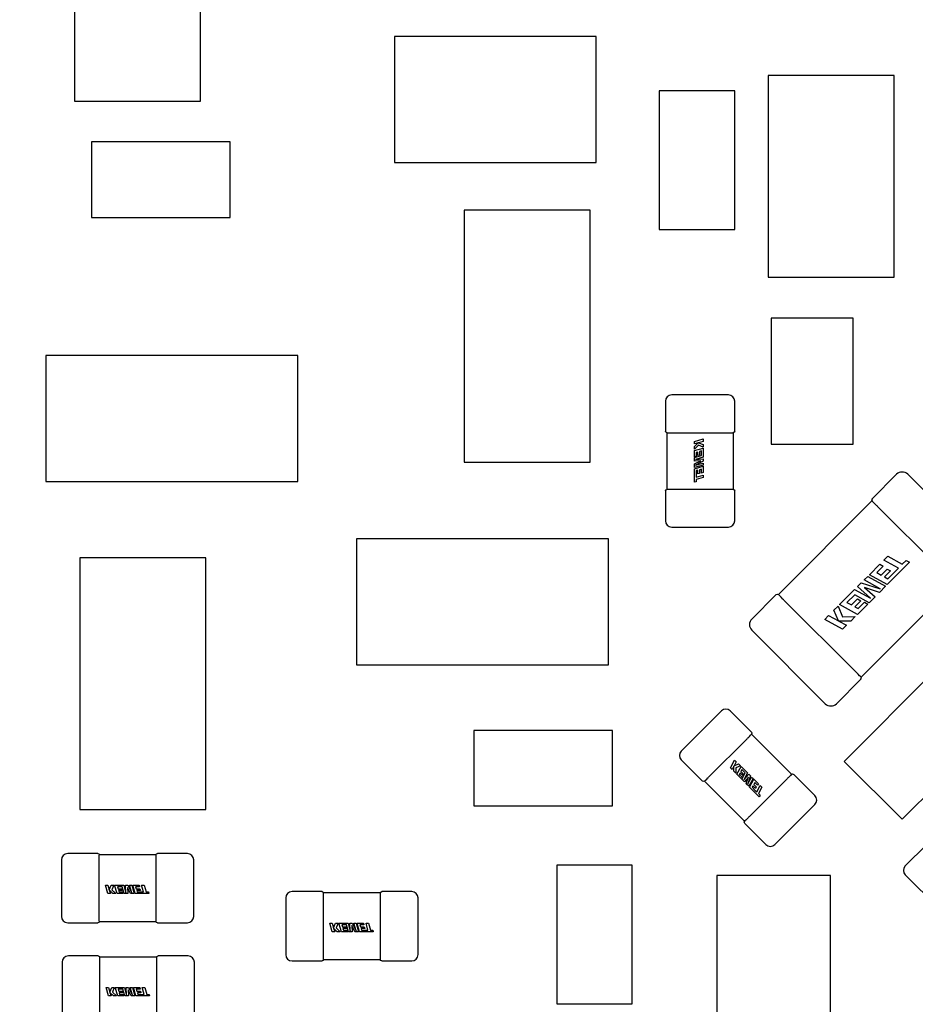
# Model space of a CAD drawing. Header units: millimetres. Extents: x 4 to 585, y 130 to 416.
# Tile 30 of 100: x 336.15 to 343.26, y 157.58 to 165.4. Entities that reach past the tile are written whole.
import ezdxf

# ---------------------------------------------------------------- set-up
doc = ezdxf.new("R2010")
doc.units = ezdxf.units.MM
doc.header["$LTSCALE"] = 0.75
doc.layers.add('Dimensions', color=7, linetype='Continuous', lineweight=13)
doc.layers.add('Visible', color=7, linetype='Continuous', lineweight=25)
doc.styles.get("Standard").update_dxf_attribs({"font": 'cour.ttf'})
doc.dimstyles.new('ISO-25', dxfattribs={"dimtxt": 2.5, "dimasz": 2.5, "dimexe": 1.5, "dimexo": 1.5, "dimgap": 1, "dimtad": 1, "dimdec": 1, "dimdsep": 46, "dimtxsty": 'Standard', "dimcen": 0, "dimclrd": 256, "dimclre": 256, "dimclrt": 256, "dimazin": 2, "dimtp": 0.1, "dimtm": 0.1, "dimtfac": 0.72, "dimtdec": 1, "dimtmove": 0, "dimatfit": 3, "dimfxl": 1, "dimarcsym": 0})

# ---------------------------------------------------------------- blocks, each defined once
blk = doc.blocks.new('*D66')
at = {"layer": 'Defpoints', "color": 0, "transparency": 16777216}
for p in [(365.906998, 168.828999), (374.653969, 168.828999)]:
    blk.add_point(p, dxfattribs=at)
at = {"layer": 'Dimensions', "lineweight": -2, "transparency": 16777216}
blk.add_line((367.406998, 168.828999), (385.303542, 168.828999), dxfattribs=at)
at = {"layer": 'Dimensions', "transparency": 16777216, "insert": (380.478756, 171.233913), "char_height": 2.5, "attachment_point": 5}
blk.add_mtext('20.1', dxfattribs=at)
blk = doc.blocks.new('*D67')
at = {"layer": 'Defpoints', "color": 0, "transparency": 16777216}
for p in [(365.906998, 184.577273), (365.906998, 168.828999)]:
    blk.add_point(p, dxfattribs=at)
at = {"layer": 'Dimensions', "lineweight": -2, "transparency": 16777216}
blk.add_line((365.906998, 170.328999), (365.906998, 195.096504), dxfattribs=at)
at = {"layer": 'Dimensions', "transparency": 16777216, "insert": (363.502084, 190.336888), "char_height": 2.5, "attachment_point": 5, "rotation": 90}
blk.add_mtext('46.7', dxfattribs=at)
blk = doc.blocks.new('*D68')
at = {"layer": 'Defpoints', "color": 0, "transparency": 16777216}
for p in [(352.154398, 184.577273), (352.154398, 178.958599)]:
    blk.add_point(p, dxfattribs=at)
at = {"layer": 'Dimensions', "lineweight": -2, "transparency": 16777216}
blk.add_line((352.154398, 180.458599), (352.154398, 189.976846), dxfattribs=at)
at = {"layer": 'Dimensions', "transparency": 16777216, "insert": (349.749484, 187.777059), "char_height": 2.5, "attachment_point": 5, "rotation": 90}
blk.add_mtext('33', dxfattribs=at)
blk = doc.blocks.new('*D69')
at = {"layer": 'Defpoints', "color": 0, "transparency": 16777216}
for p in [(352.154398, 178.958599), (374.653969, 178.958599)]:
    blk.add_point(p, dxfattribs=at)
at = {"layer": 'Dimensions', "lineweight": -2, "transparency": 16777216}
blk.add_line((353.654398, 178.958599), (385.305679, 178.958599), dxfattribs=at)
at = {"layer": 'Dimensions', "transparency": 16777216, "insert": (380.479824, 181.363513), "char_height": 2.5, "attachment_point": 5}
blk.add_mtext('30.3', dxfattribs=at)

msp = doc.modelspace()

# ---------------------------------------------------------------- linework, layer by layer
at = {"layer": 'Visible'}
for p, q in [((336.5831, 166.7503, 2.1055), (336.5831, 164.7503, 2.1055)), ((337.5831, 164.7503, 2.1055), (337.5831, 166.7503, 2.1055)), ((340.7228, 165.2648, 1.9555), (339.1228, 165.2648, 1.9555)), ((339.1228, 165.2648, 1.9555), (339.1228, 164.2648, 1.9555)), ((340.7228, 164.2648, 1.9555), (340.7228, 165.2648, 1.9555)), ((343.0898, 164.9552, 1.9555), (342.0898, 164.9552, 1.9555)), ((342.0898, 164.9552, 1.9555), (342.0898, 163.3552, 1.9555)), ((343.0898, 163.3552, 1.9555), (343.0898, 164.9552, 1.9555)), ((341.823, 164.8322, 2.1055), (341.223, 164.8322, 2.1055)), ((341.223, 164.8322, 2.1055), (341.223, 163.7322, 2.1055)), ((341.823, 163.7322, 2.1055), (341.823, 164.8322, 2.1055)), ((336.5831, 164.7503, 2.1055), (337.5831, 164.7503, 2.1055)), ((337.8185, 164.4273, 2.1055), (336.7185, 164.4273, 2.1055)), ((336.7185, 164.4273, 2.1055), (336.7185, 163.8273, 2.1055)), ((337.8185, 163.8273, 2.1055), (337.8185, 164.4273, 2.1055)), ((339.1228, 164.2648, 1.9555), (340.7228, 164.2648, 1.9555)), ((340.6768, 163.8852, 2.1055), (339.6768, 163.8852, 2.1055)), ((339.6768, 163.8852, 2.1055), (339.6768, 161.8852, 2.1055)), ((340.6768, 161.8852, 2.1055), (340.6768, 163.8852, 2.1055)), ((336.7185, 163.8273, 2.1055), (337.8185, 163.8273, 2.1055)), ((341.223, 163.7322, 2.1055), (341.823, 163.7322, 2.1055)), ((342.0898, 163.3552, 1.9555), (343.0898, 163.3552, 1.9555)), ((342.7624, 163.0296, 2.0555), (342.1124, 163.0296, 2.0555)), ((342.1124, 163.0296, 2.0555), (342.1124, 162.0296, 2.0555)), ((342.7624, 162.0296, 2.0555), (342.7624, 163.0296, 2.0555)), ((338.3549, 162.7324, 2.1055), (336.3549, 162.7324, 2.1055)), ((336.3549, 162.7324, 2.1055), (336.3549, 161.7324, 2.1055)), ((338.3549, 161.7324, 2.1055), (338.3549, 162.7324, 2.1055)), ((341.2734, 162.3696, 2.0555), (341.2734, 162.1316, 2.0555)), ((341.7734, 162.4196, 2.0555), (341.3234, 162.4196, 2.0555)), ((341.8234, 162.1316, 2.0555), (341.8234, 162.3696, 2.0555)), ((341.2844, 162.1196, 2.0435), (341.2844, 161.6696, 2.0435)), ((341.3234, 162.1196, 2.0935), (341.3244, 162.1196, 2.0935)), ((341.3344, 162.1196, 2.0945), (341.7624, 162.1196, 2.0945)), ((341.7723, 162.1196, 2.0935), (341.7734, 162.1196, 2.0935)), ((341.8124, 161.6696, 2.0435), (341.8124, 162.1196, 2.0435)), ((341.505, 162.0502, 2.0958), (341.5724, 162.0696, 2.0958)), ((341.505, 162.0311, 2.0958), (341.505, 162.0502, 2.0958)), ((341.5724, 162.0504, 2.0958), (341.5358, 162.0399, 2.0958)), ((341.5358, 162.0399, 2.0958), (341.5724, 162.0253, 2.0958)), ((341.5724, 162.0696, 2.0958), (341.5724, 162.0504, 2.0958)), ((341.5338, 162.0393, 2.0958), (341.505, 162.0311, 2.0958)), ((341.505, 162.0107, 2.0958), (341.5338, 162.0393, 2.0958)), ((341.5358, 162.0199, 2.0958), (341.505, 161.9885, 2.0958)), ((341.505, 161.9885, 2.0958), (341.505, 162.0107, 2.0958)), ((341.505, 161.9779, 2.0958), (341.5724, 161.9973, 2.0958)), ((341.505, 161.9281, 2.0958), (341.505, 161.9779, 2.0958)), ((341.5304, 161.9661, 2.0958), (341.5179, 161.9625, 2.0958)), ((341.5179, 161.9625, 2.0958), (341.5179, 161.9318, 2.0958)), ((341.5304, 161.9372, 2.0958), (341.5304, 161.9661, 2.0958)), ((341.5724, 162.0048, 2.0958), (341.5358, 162.0199, 2.0958)), ((341.5596, 161.9744, 2.0958), (341.5428, 161.9697, 2.0958)), ((341.5428, 161.9697, 2.0958), (341.5428, 161.9407, 2.0958)), ((341.5596, 161.9371, 2.0958), (341.5596, 161.9744, 2.0958)), ((341.5724, 162.0253, 2.0958), (341.5724, 162.0048, 2.0958)), ((341.5724, 161.9973, 2.0958), (341.5724, 161.9247, 2.0958)), ((342.1124, 162.0296, 2.0555), (342.7624, 162.0296, 2.0555)), ((339.6768, 161.8852, 2.1055), (340.6768, 161.8852, 2.1055)), ((341.505, 161.9214, 2.0958), (341.5596, 161.9371, 2.0958)), ((341.5179, 161.9318, 2.0958), (341.505, 161.9281, 2.0958)), ((341.505, 161.8927, 2.0958), (341.505, 161.9214, 2.0958)), ((341.5532, 161.8959, 2.0958), (341.505, 161.8927, 2.0958)), ((341.505, 161.8714, 2.0958), (341.5532, 161.8959, 2.0958)), ((341.5724, 161.8929, 2.0958), (341.5121, 161.8611, 2.0958)), ((341.5724, 161.9247, 2.0958), (341.5124, 161.9075, 2.0958)), ((341.5124, 161.9075, 2.0958), (341.5724, 161.9108, 2.0958)), ((341.5428, 161.9407, 2.0958), (341.5304, 161.9372, 2.0958)), ((341.5724, 161.9108, 2.0958), (341.5724, 161.8929, 2.0958)), ((341.505, 161.8419, 2.0958), (341.505, 161.8714, 2.0958)), ((341.5724, 161.8612, 2.0958), (341.505, 161.8419, 2.0958)), ((341.505, 161.8338, 2.0958), (341.5724, 161.8531, 2.0958)), ((341.505, 161.7256, 2.0958), (341.505, 161.8338, 2.0958)), ((341.5121, 161.8611, 2.0958), (341.5724, 161.8784, 2.0958)), ((341.5304, 161.822, 2.0958), (341.5179, 161.8183, 2.0958)), ((341.5179, 161.8183, 2.0958), (341.5179, 161.7875, 2.0958)), ((341.5304, 161.7931, 2.0958), (341.5304, 161.822, 2.0958)), ((341.5596, 161.8303, 2.0958), (341.5428, 161.8255, 2.0958)), ((341.5428, 161.8255, 2.0958), (341.5428, 161.7966, 2.0958)), ((341.5596, 161.7986, 2.0958), (341.5596, 161.8303, 2.0958)), ((341.5724, 161.8784, 2.0958), (341.5724, 161.8612, 2.0958)), ((341.5724, 161.8531, 2.0958), (341.5724, 161.8022, 2.0958)), ((336.3549, 161.7324, 2.1055), (338.3549, 161.7324, 2.1055)), ((341.518, 161.7294, 2.0958), (341.505, 161.7256, 2.0958)), ((341.5179, 161.7875, 2.0958), (341.518, 161.767, 2.0958)), ((341.518, 161.767, 2.0958), (341.5724, 161.7826, 2.0958)), ((341.5724, 161.7634, 2.0958), (341.518, 161.7478, 2.0958)), ((341.518, 161.7478, 2.0958), (341.518, 161.7294, 2.0958)), ((341.5428, 161.7966, 2.0958), (341.5304, 161.7931, 2.0958)), ((341.5724, 161.8022, 2.0958), (341.5596, 161.7986, 2.0958)), ((341.5724, 161.7826, 2.0958), (341.5724, 161.7634, 2.0958)), ((343.1078, 161.789, 2.363), (342.913, 161.5942, 2.363)), ((343.7796, 161.2056, 2.363), (343.1962, 161.789, 2.363)), ((341.2734, 161.6576, 2.0555), (341.2734, 161.4196, 2.0555)), ((341.3244, 161.6696, 2.0935), (341.3234, 161.6696, 2.0935)), ((341.7624, 161.6696, 2.0945), (341.3344, 161.6696, 2.0945)), ((341.7734, 161.6696, 2.0935), (341.7723, 161.6696, 2.0935)), ((341.8234, 161.4196, 2.0555), (341.8234, 161.6576, 2.0555)), ((342.9124, 161.578, 2.351), (342.1698, 160.8354, 2.351)), ((342.9566, 161.5338, 2.4145), (343.5244, 160.966, 2.4145)), ((341.3234, 161.3696, 2.0555), (341.7734, 161.3696, 2.0555)), ((340.8212, 161.277, 2.1055), (338.8212, 161.277, 2.1055)), ((338.8212, 161.277, 2.1055), (338.8212, 160.277, 2.1055)), ((340.8212, 160.277, 2.1055), (340.8212, 161.277, 2.1055)), ((337.6263, 161.1268, 2.1055), (336.6263, 161.1268, 2.1055)), ((336.6263, 161.1268, 2.1055), (336.6263, 159.1268, 2.1055)), ((337.6263, 159.1268, 2.1055), (337.6263, 161.1268, 2.1055)), ((343.0075, 161.1074, 2.4155), (343.0389, 161.1388, 2.4155)), ((343.1221, 161.044, 2.4155), (343.0075, 161.1074, 2.4155)), ((343.0389, 161.1388, 2.4155), (343.1535, 161.0754, 2.4155)), ((343.1535, 161.0754, 2.4155), (343.1837, 161.1056, 2.4155)), ((343.1837, 161.1056, 2.4155), (343.2111, 161.0904, 2.4155)), ((342.892, 160.9919, 2.4155), (342.9754, 161.0753, 2.4155)), ((343.0023, 161.0602, 2.4155), (342.9504, 161.0083, 2.4155)), ((342.9754, 161.0753, 2.4155), (343.0023, 161.0602, 2.4155)), ((342.9856, 160.9887, 2.4155), (343.033, 161.0361, 2.4155)), ((343.033, 161.0361, 2.4155), (343.0592, 161.0215, 2.4155)), ((343.2111, 161.0904, 2.4155), (343.034, 160.9133, 2.4155)), ((343.0887, 161.0103, 2.4155), (343.1221, 161.044, 2.4155)), ((342.8507, 160.9506, 2.4155), (342.8788, 160.9787, 2.4155)), ((342.9777, 160.8803, 2.4155), (342.8507, 160.9506, 2.4155)), ((342.8788, 160.9787, 2.4155), (343.0208, 160.9001, 2.4155)), ((343.034, 160.9133, 2.4155), (342.892, 160.9919, 2.4155)), ((342.9504, 161.0083, 2.4155), (342.9856, 160.9887, 2.4155)), ((343.0592, 161.0215, 2.4155), (343.0118, 160.9742, 2.4155)), ((343.0118, 160.9742, 2.4155), (343.0383, 160.9596, 2.4155)), ((343.0383, 160.9596, 2.4155), (343.0887, 161.0103, 2.4155)), ((342.656, 160.7559, 2.4155), (342.7749, 160.8748, 2.4155)), ((342.7749, 160.8748, 2.4155), (342.9013, 160.8048, 2.4155)), ((342.7976, 160.8975, 2.4155), (342.827, 160.9269, 2.4155)), ((342.9013, 160.8048, 2.4155), (342.7976, 160.8975, 2.4155)), ((342.826, 160.1792, 2.351), (343.5686, 160.9218, 2.351)), ((342.827, 160.9269, 2.4155), (342.9777, 160.8803, 2.4155)), ((342.8535, 160.8904, 2.4155), (342.9375, 160.8168, 2.4155)), ((342.9724, 160.8517, 2.4155), (342.8535, 160.8904, 2.4155)), ((343.0208, 160.9001, 2.4155), (342.9724, 160.8517, 2.4155)), ((342.1536, 160.8348, 2.363), (341.9588, 160.6399, 2.363)), ((342.7818, 160.2234, 2.4145), (342.214, 160.7912, 2.4145)), ((342.7756, 160.8335, 2.4155), (342.7144, 160.7723, 2.4155)), ((342.7496, 160.7527, 2.4155), (342.797, 160.8001, 2.4155)), ((342.8905, 160.7698, 2.4155), (342.7756, 160.8335, 2.4155)), ((342.797, 160.8001, 2.4155), (342.8232, 160.7855, 2.4155)), ((342.9375, 160.8168, 2.4155), (342.8905, 160.7698, 2.4155)), ((342.6102, 160.7101, 2.4155), (342.6437, 160.7436, 2.4155)), ((342.6437, 160.7436, 2.4155), (342.6788, 160.6589, 2.4155)), ((342.7981, 160.6774, 2.4155), (342.656, 160.7559, 2.4155)), ((342.7144, 160.7723, 2.4155), (342.7496, 160.7527, 2.4155)), ((342.8232, 160.7855, 2.4155), (342.7758, 160.7382, 2.4155)), ((342.7758, 160.7382, 2.4155), (342.8023, 160.7236, 2.4155)), ((342.8795, 160.7588, 2.4155), (342.7981, 160.6774, 2.4155)), ((342.8023, 160.7236, 2.4155), (342.8526, 160.7739, 2.4155)), ((342.8526, 160.7739, 2.4155), (342.8795, 160.7588, 2.4155)), ((342.5376, 160.6375, 2.4155), (342.569, 160.6689, 2.4155)), ((342.6796, 160.5589, 2.4155), (342.5376, 160.6375, 2.4155)), ((342.569, 160.6689, 2.4155), (342.646, 160.6261, 2.4155)), ((342.646, 160.6261, 2.4155), (342.6102, 160.7101, 2.4155)), ((342.6788, 160.6589, 2.4155), (342.7807, 160.66, 2.4155)), ((342.7807, 160.66, 2.4155), (342.7444, 160.6237, 2.4155)), ((342.6505, 160.6238, 2.4155), (342.711, 160.5903, 2.4155)), ((342.7444, 160.6237, 2.4155), (342.6505, 160.6238, 2.4155)), ((342.711, 160.5903, 2.4155), (342.6796, 160.5589, 2.4155)), ((341.9588, 160.5516, 2.363), (342.5422, 159.9682, 2.363)), ((338.8212, 160.277, 2.1055), (340.8212, 160.277, 2.1055)), ((342.6922, 159.5103, 2.0555), (343.3993, 160.2174, 2.0555)), ((342.6306, 159.9682, 2.363), (342.8254, 160.163, 2.363)), ((341.7173, 159.9103, 2.0555), (341.3991, 159.5921, 2.0555)), ((341.9563, 159.742, 2.0555), (341.788, 159.9103, 2.0555)), ((340.8538, 159.7562, 2.1055), (339.7538, 159.7562, 2.1055)), ((339.7538, 159.7562, 2.1055), (339.7538, 159.1562, 2.1055)), ((340.8538, 159.1562, 2.1055), (340.8538, 159.7562, 2.1055)), ((341.9287, 159.6975, 2.0935), (341.9294, 159.6982, 2.0935)), ((342.2752, 159.4075, 2.0435), (341.9569, 159.7258, 2.0435)), ((343.859, 159.7577, 2.0555), (343.1519, 159.0506, 2.0555)), ((341.6189, 159.3878, 2.0945), (341.9216, 159.6904, 2.0945)), ((341.3991, 159.5214, 2.0555), (341.5674, 159.3531, 2.0555)), ((341.7887, 159.4594, 2.0958), (341.8226, 159.5207, 2.0958)), ((341.8167, 159.472, 2.0958), (341.8022, 159.4458, 2.0958)), ((341.8167, 159.4314, 2.0958), (341.8167, 159.472, 2.0958)), ((341.8362, 159.5072, 2.0958), (341.8177, 159.4739, 2.0958)), ((341.8177, 159.4739, 2.0958), (341.854, 159.4894, 2.0958)), ((341.8226, 159.5207, 2.0958), (341.8362, 159.5072, 2.0958)), ((341.8685, 159.4749, 2.0958), (341.8319, 159.4597, 2.0958)), ((341.8398, 159.4082, 2.0958), (341.8738, 159.4696, 2.0958)), ((341.854, 159.4894, 2.0958), (341.8685, 159.4749, 2.0958)), ((341.8738, 159.4696, 2.0958), (341.9251, 159.4182, 2.0958)), ((343.1519, 159.0506, 2.0555), (342.6922, 159.5103, 2.0555)), ((341.8022, 159.4458, 2.0958), (341.7887, 159.4594, 2.0958)), ((341.8323, 159.4157, 2.0958), (341.8167, 159.4314, 2.0958)), ((341.8319, 159.4597, 2.0958), (341.8323, 159.4157, 2.0958)), ((341.875, 159.373, 2.0958), (341.8398, 159.4082, 2.0958)), ((341.8661, 159.4178, 2.0958), (341.8598, 159.4064, 2.0958)), ((341.8598, 159.4064, 2.0958), (341.8815, 159.3847, 2.0958)), ((341.8865, 159.3974, 2.0958), (341.8661, 159.4178, 2.0958)), ((341.8809, 159.4444, 2.0958), (341.8724, 159.4291, 2.0958)), ((341.8724, 159.4291, 2.0958), (341.8928, 159.4087, 2.0958)), ((341.8815, 159.3847, 2.0958), (341.875, 159.373, 2.0958)), ((341.8798, 159.3683, 2.0958), (341.9073, 159.4179, 2.0958)), ((341.9073, 159.4179, 2.0958), (341.8809, 159.4444, 2.0958)), ((341.8928, 159.4087, 2.0958), (341.8865, 159.3974, 2.0958)), ((341.9251, 159.4182, 2.0958), (341.8949, 159.3637, 2.0958)), ((341.8949, 159.3637, 2.0958), (341.9349, 159.4084, 2.0958)), ((341.9318, 159.3843, 2.0958), (341.9001, 159.348, 2.0958)), ((341.9151, 159.333, 2.0958), (341.9318, 159.3843, 2.0958)), ((341.9476, 159.3957, 2.0958), (341.9275, 159.3306, 2.0958)), ((341.9275, 159.3306, 2.0958), (341.9579, 159.3855, 2.0958)), ((341.9349, 159.4084, 2.0958), (341.9476, 159.3957, 2.0958)), ((341.9579, 159.3855, 2.0958), (341.97, 159.3734, 2.0958)), ((342.4597, 159.2386, 2.0555), (342.2914, 159.4069, 2.0555)), ((341.5836, 159.3525, 2.0435), (341.9019, 159.0342, 2.0435)), ((341.6112, 159.38, 2.0935), (341.6119, 159.3807, 2.0935)), ((341.9001, 159.348, 2.0958), (341.8798, 159.3683, 2.0958)), ((341.936, 159.3121, 2.0958), (341.9151, 159.333, 2.0958)), ((341.97, 159.3734, 2.0958), (341.936, 159.3121, 2.0958)), ((342.2398, 159.3722, 2.0945), (341.9372, 159.0695, 2.0945)), ((341.9417, 159.3063, 2.0958), (341.9757, 159.3677, 2.0958)), ((342.0182, 159.2299, 2.0958), (341.9417, 159.3063, 2.0958)), ((341.968, 159.3159, 2.0958), (341.9617, 159.3045, 2.0958)), ((341.9617, 159.3045, 2.0958), (341.9836, 159.2827, 2.0958)), ((341.9885, 159.2955, 2.0958), (341.968, 159.3159, 2.0958)), ((341.9828, 159.3424, 2.0958), (341.9743, 159.3272, 2.0958)), ((341.9743, 159.3272, 2.0958), (341.9947, 159.3068, 2.0958)), ((341.9757, 159.3677, 2.0958), (342.0117, 159.3317, 2.0958)), ((342.0052, 159.32, 2.0958), (341.9828, 159.3424, 2.0958)), ((341.9947, 159.3068, 2.0958), (341.9885, 159.2955, 2.0958)), ((341.9982, 159.2683, 2.0958), (342.0256, 159.3178, 2.0958)), ((342.0117, 159.3317, 2.0958), (342.0052, 159.32, 2.0958)), ((342.0391, 159.3042, 2.0958), (342.0117, 159.2547, 2.0958)), ((342.0256, 159.3178, 2.0958), (342.0391, 159.3042, 2.0958)), ((342.2476, 159.38, 2.0935), (342.2469, 159.3793, 2.0935)), ((341.9836, 159.2827, 2.0958), (341.9982, 159.2683, 2.0958)), ((342.0117, 159.2547, 2.0958), (342.0248, 159.2417, 2.0958)), ((342.0248, 159.2417, 2.0958), (342.0182, 159.2299, 2.0958)), ((339.7538, 159.1562, 2.1055), (340.8538, 159.1562, 2.1055)), ((342.1415, 158.8497, 2.0555), (342.4597, 159.1679, 2.0555)), ((336.6263, 159.1268, 2.1055), (337.6263, 159.1268, 2.1055)), ((341.9025, 159.018, 2.0555), (342.0708, 158.8497, 2.0555)), ((341.9301, 159.0625, 2.0935), (341.9294, 159.0618, 2.0935)), ((343.3454, 158.8481, 2.0555), (343.1771, 158.6798, 2.0555)), ((336.7673, 158.7787, 2.0555), (336.5293, 158.7787, 2.0555)), ((337.2294, 158.7677, 2.0435), (336.7793, 158.7677, 2.0435)), ((337.4793, 158.7787, 2.0555), (337.2413, 158.7787, 2.0555)), ((336.4793, 158.7287, 2.0555), (336.4793, 158.2787, 2.0555)), ((336.7793, 158.7276, 2.0935), (336.7793, 158.7287, 2.0935)), ((336.7793, 158.2897, 2.0945), (336.7793, 158.7177, 2.0945)), ((337.2293, 158.7287, 2.0935), (337.2293, 158.7276, 2.0935)), ((337.2294, 158.7177, 2.0945), (337.2294, 158.2897, 2.0945)), ((337.5293, 158.2787, 2.0555), (337.5293, 158.7287, 2.0555)), ((341.0102, 158.6854, 2.1055), (340.4102, 158.6854, 2.1055)), ((340.4102, 158.6854, 2.1055), (340.4102, 157.5854, 2.1055)), ((341.0102, 157.5854, 2.1055), (341.0102, 158.6854, 2.1055)), ((342.5826, 158.6044, 2.3555), (341.6826, 158.6044, 2.3555)), ((341.6826, 158.6044, 2.3555), (341.6826, 156.9044, 2.3555)), ((342.5826, 156.9044, 2.3555), (342.5826, 158.6044, 2.3555)), ((343.1771, 158.6091, 2.0555), (343.4953, 158.2909, 2.0555)), ((336.8487, 158.4603, 2.0958), (336.8293, 158.5277, 2.0958)), ((336.8293, 158.5277, 2.0958), (336.8485, 158.5277, 2.0958)), ((336.8485, 158.5277, 2.0958), (336.859, 158.4911, 2.0958)), ((336.859, 158.4911, 2.0958), (336.8737, 158.5277, 2.0958)), ((336.8737, 158.5277, 2.0958), (336.8942, 158.5277, 2.0958)), ((336.8942, 158.5277, 2.0958), (336.879, 158.4911, 2.0958)), ((336.9017, 158.5277, 2.0958), (336.9743, 158.5277, 2.0958)), ((336.9211, 158.4603, 2.0958), (336.9017, 158.5277, 2.0958)), ((336.9743, 158.5277, 2.0958), (336.9915, 158.4677, 2.0958)), ((336.9881, 158.5277, 2.0958), (337.0061, 158.5277, 2.0958)), ((336.9915, 158.4677, 2.0958), (336.9881, 158.5277, 2.0958)), ((337.0061, 158.5277, 2.0958), (337.0379, 158.4674, 2.0958)), ((337.0206, 158.5277, 2.0958), (337.0377, 158.5277, 2.0958)), ((337.0379, 158.4674, 2.0958), (337.0206, 158.5277, 2.0958)), ((337.0377, 158.5277, 2.0958), (337.0571, 158.4603, 2.0958)), ((337.0458, 158.5277, 2.0958), (337.0967, 158.5277, 2.0958)), ((337.0652, 158.4603, 2.0958), (337.0458, 158.5277, 2.0958)), ((337.0967, 158.5277, 2.0958), (337.1003, 158.5149, 2.0958)), ((337.1163, 158.5277, 2.0958), (337.1355, 158.5277, 2.0958)), ((337.1319, 158.4733, 2.0958), (337.1163, 158.5277, 2.0958)), ((337.1355, 158.5277, 2.0958), (337.1511, 158.4733, 2.0958)), ((336.8679, 158.4603, 2.0958), (336.8487, 158.4603, 2.0958)), ((336.8596, 158.4891, 2.0958), (336.8679, 158.4603, 2.0958)), ((336.8883, 158.4603, 2.0958), (336.8596, 158.4891, 2.0958)), ((336.879, 158.4911, 2.0958), (336.9104, 158.4603, 2.0958)), ((336.9104, 158.4603, 2.0958), (336.8883, 158.4603, 2.0958)), ((336.9708, 158.4603, 2.0958), (336.9211, 158.4603, 2.0958)), ((336.9245, 158.5149, 2.0958), (336.9293, 158.4981, 2.0958)), ((336.9619, 158.5149, 2.0958), (336.9245, 158.5149, 2.0958)), ((336.9293, 158.4981, 2.0958), (336.9582, 158.4981, 2.0958)), ((336.9328, 158.4857, 2.0958), (336.9365, 158.4732, 2.0958)), ((336.9618, 158.4857, 2.0958), (336.9328, 158.4857, 2.0958)), ((336.9365, 158.4732, 2.0958), (336.9672, 158.4732, 2.0958)), ((336.9582, 158.4981, 2.0958), (336.9618, 158.4857, 2.0958)), ((336.9775, 158.4603, 2.0958), (336.9619, 158.5149, 2.0958)), ((336.9672, 158.4732, 2.0958), (336.9708, 158.4603, 2.0958)), ((337.0062, 158.4603, 2.0958), (336.9775, 158.4603, 2.0958)), ((337.003, 158.5085, 2.0958), (337.0062, 158.4603, 2.0958)), ((337.0275, 158.4603, 2.0958), (337.003, 158.5085, 2.0958)), ((337.0571, 158.4603, 2.0958), (337.0275, 158.4603, 2.0958)), ((337.1733, 158.4603, 2.0958), (337.0652, 158.4603, 2.0958)), ((337.0686, 158.5149, 2.0958), (337.0734, 158.4981, 2.0958)), ((337.1003, 158.5149, 2.0958), (337.0686, 158.5149, 2.0958)), ((337.0734, 158.4981, 2.0958), (337.1023, 158.4981, 2.0958)), ((337.077, 158.4857, 2.0958), (337.0806, 158.4732, 2.0958)), ((337.1059, 158.4857, 2.0958), (337.077, 158.4857, 2.0958)), ((337.0806, 158.4732, 2.0958), (337.1115, 158.4732, 2.0958)), ((337.1023, 158.4981, 2.0958), (337.1059, 158.4857, 2.0958)), ((337.1115, 158.4732, 2.0958), (337.1319, 158.4733, 2.0958)), ((337.1511, 158.4733, 2.0958), (337.1696, 158.4733, 2.0958)), ((337.1696, 158.4733, 2.0958), (337.1733, 158.4603, 2.0958)), ((338.5479, 158.4764, 2.0555), (338.3099, 158.4764, 2.0555)), ((339.0099, 158.4654, 2.0435), (338.5598, 158.4654, 2.0435)), ((339.2599, 158.4764, 2.0555), (339.0219, 158.4764, 2.0555)), ((338.2599, 158.4264, 2.0555), (338.2599, 157.9764, 2.0555)), ((338.5598, 157.9874, 2.0945), (338.5598, 158.4154, 2.0945)), ((338.5599, 158.4254, 2.0935), (338.5599, 158.4264, 2.0935)), ((339.0099, 158.4264, 2.0935), (339.0099, 158.4254, 2.0935)), ((339.0099, 158.4154, 2.0945), (339.0099, 157.9874, 2.0945)), ((339.3099, 157.9764, 2.0555), (339.3099, 158.4264, 2.0555)), ((336.5293, 158.2287, 2.0555), (336.7673, 158.2287, 2.0555)), ((336.7793, 158.2787, 2.0935), (336.7793, 158.2797, 2.0935)), ((336.7793, 158.2397, 2.0435), (337.2294, 158.2397, 2.0435)), ((337.2293, 158.2797, 2.0935), (337.2293, 158.2787, 2.0935)), ((337.2413, 158.2287, 2.0555), (337.4793, 158.2287, 2.0555)), ((338.6292, 158.1581, 2.0958), (338.6099, 158.2254, 2.0958)), ((338.6099, 158.2254, 2.0958), (338.6291, 158.2254, 2.0958)), ((338.6291, 158.2254, 2.0958), (338.6395, 158.1889, 2.0958)), ((338.6395, 158.1889, 2.0958), (338.6542, 158.2254, 2.0958)), ((338.6542, 158.2254, 2.0958), (338.6747, 158.2254, 2.0958)), ((338.6747, 158.2254, 2.0958), (338.6595, 158.1889, 2.0958)), ((338.6822, 158.2254, 2.0958), (338.7548, 158.2254, 2.0958)), ((338.7016, 158.1581, 2.0958), (338.6822, 158.2254, 2.0958)), ((338.7051, 158.2126, 2.0958), (338.7098, 158.1959, 2.0958)), ((338.7424, 158.2126, 2.0958), (338.7051, 158.2126, 2.0958)), ((338.7581, 158.1581, 2.0958), (338.7424, 158.2126, 2.0958)), ((338.7548, 158.2254, 2.0958), (338.772, 158.1655, 2.0958)), ((338.7687, 158.2254, 2.0958), (338.7866, 158.2254, 2.0958)), ((338.772, 158.1655, 2.0958), (338.7687, 158.2254, 2.0958)), ((338.7866, 158.2254, 2.0958), (338.8184, 158.1652, 2.0958)), ((338.8011, 158.2254, 2.0958), (338.8182, 158.2254, 2.0958)), ((338.8184, 158.1652, 2.0958), (338.8011, 158.2254, 2.0958)), ((338.8182, 158.2254, 2.0958), (338.8376, 158.1581, 2.0958)), ((338.8263, 158.2254, 2.0958), (338.8772, 158.2254, 2.0958)), ((338.8457, 158.1581, 2.0958), (338.8263, 158.2254, 2.0958)), ((338.8492, 158.2126, 2.0958), (338.8539, 158.1959, 2.0958)), ((338.8809, 158.2126, 2.0958), (338.8492, 158.2126, 2.0958)), ((338.8772, 158.2254, 2.0958), (338.8809, 158.2126, 2.0958)), ((338.8969, 158.2254, 2.0958), (338.916, 158.2254, 2.0958)), ((338.9125, 158.1711, 2.0958), (338.8969, 158.2254, 2.0958)), ((338.916, 158.2254, 2.0958), (338.9317, 158.1711, 2.0958)), ((338.6484, 158.1581, 2.0958), (338.6292, 158.1581, 2.0958)), ((338.6402, 158.1868, 2.0958), (338.6484, 158.1581, 2.0958)), ((338.6688, 158.1581, 2.0958), (338.6402, 158.1868, 2.0958)), ((338.6595, 158.1889, 2.0958), (338.691, 158.1581, 2.0958)), ((338.691, 158.1581, 2.0958), (338.6688, 158.1581, 2.0958)), ((338.7514, 158.1581, 2.0958), (338.7016, 158.1581, 2.0958)), ((338.7098, 158.1959, 2.0958), (338.7387, 158.1959, 2.0958)), ((338.7134, 158.1834, 2.0958), (338.717, 158.1709, 2.0958)), ((338.7423, 158.1834, 2.0958), (338.7134, 158.1834, 2.0958)), ((338.717, 158.1709, 2.0958), (338.7477, 158.1709, 2.0958)), ((338.7387, 158.1959, 2.0958), (338.7423, 158.1834, 2.0958)), ((338.7477, 158.1709, 2.0958), (338.7514, 158.1581, 2.0958)), ((338.7868, 158.1581, 2.0958), (338.7581, 158.1581, 2.0958)), ((338.7836, 158.2062, 2.0958), (338.7868, 158.1581, 2.0958)), ((338.808, 158.1581, 2.0958), (338.7836, 158.2062, 2.0958)), ((338.8376, 158.1581, 2.0958), (338.808, 158.1581, 2.0958)), ((338.9538, 158.1581, 2.0958), (338.8457, 158.1581, 2.0958)), ((338.8539, 158.1959, 2.0958), (338.8828, 158.1959, 2.0958)), ((338.8575, 158.1834, 2.0958), (338.8611, 158.1709, 2.0958)), ((338.8864, 158.1834, 2.0958), (338.8575, 158.1834, 2.0958)), ((338.8611, 158.1709, 2.0958), (338.892, 158.171, 2.0958)), ((338.8828, 158.1959, 2.0958), (338.8864, 158.1834, 2.0958)), ((338.892, 158.171, 2.0958), (338.9125, 158.1711, 2.0958)), ((338.9317, 158.1711, 2.0958), (338.9501, 158.1711, 2.0958)), ((338.9501, 158.1711, 2.0958), (338.9538, 158.1581, 2.0958)), ((338.5599, 157.9764, 2.0935), (338.5599, 157.9775, 2.0935)), ((339.0099, 157.9775, 2.0935), (339.0099, 157.9764, 2.0935)), ((336.4844, 157.9159, 2.0555), (336.4844, 157.4659, 2.0555)), ((336.7724, 157.9659, 2.0555), (336.5344, 157.9659, 2.0555)), ((337.2345, 157.9549, 2.0435), (336.7844, 157.9549, 2.0435)), ((336.7844, 157.9148, 2.0935), (336.7844, 157.9159, 2.0935)), ((336.7844, 157.4769, 2.0945), (336.7844, 157.9049, 2.0945)), ((337.2344, 157.9159, 2.0935), (337.2344, 157.9148, 2.0935)), ((337.2345, 157.9049, 2.0945), (337.2345, 157.4769, 2.0945)), ((337.4844, 157.9659, 2.0555), (337.2464, 157.9659, 2.0555)), ((337.5344, 157.4659, 2.0555), (337.5344, 157.9159, 2.0555)), ((338.3099, 157.9264, 2.0555), (338.5479, 157.9264, 2.0555)), ((338.5598, 157.9374, 2.0435), (339.0099, 157.9374, 2.0435)), ((339.0219, 157.9264, 2.0555), (339.2599, 157.9264, 2.0555)), ((336.8538, 157.6475, 2.0958), (336.8344, 157.7149, 2.0958)), ((336.8344, 157.7149, 2.0958), (336.8536, 157.7149, 2.0958)), ((336.8536, 157.7149, 2.0958), (336.8641, 157.6783, 2.0958)), ((336.8641, 157.6783, 2.0958), (336.8788, 157.7149, 2.0958)), ((336.8647, 157.6763, 2.0958), (336.873, 157.6475, 2.0958)), ((336.8934, 157.6475, 2.0958), (336.8647, 157.6763, 2.0958)), ((336.8788, 157.7149, 2.0958), (336.8992, 157.7149, 2.0958)), ((336.8992, 157.7149, 2.0958), (336.8841, 157.6783, 2.0958)), ((336.8841, 157.6783, 2.0958), (336.9155, 157.6475, 2.0958)), ((336.9068, 157.7149, 2.0958), (336.9793, 157.7149, 2.0958)), ((336.9261, 157.6475, 2.0958), (336.9068, 157.7149, 2.0958)), ((336.9296, 157.7021, 2.0958), (336.9344, 157.6853, 2.0958)), ((336.9669, 157.7021, 2.0958), (336.9296, 157.7021, 2.0958)), ((336.9344, 157.6853, 2.0958), (336.9633, 157.6853, 2.0958)), ((336.9379, 157.6729, 2.0958), (336.9416, 157.6604, 2.0958)), ((336.9668, 157.6729, 2.0958), (336.9379, 157.6729, 2.0958)), ((336.9633, 157.6853, 2.0958), (336.9668, 157.6729, 2.0958)), ((336.9826, 157.6475, 2.0958), (336.9669, 157.7021, 2.0958)), ((336.9793, 157.7149, 2.0958), (336.9966, 157.6549, 2.0958)), ((336.9932, 157.7149, 2.0958), (337.0111, 157.7149, 2.0958)), ((336.9966, 157.6549, 2.0958), (336.9932, 157.7149, 2.0958)), ((337.0081, 157.6957, 2.0958), (337.0113, 157.6475, 2.0958)), ((337.0326, 157.6475, 2.0958), (337.0081, 157.6957, 2.0958)), ((337.0111, 157.7149, 2.0958), (337.043, 157.6546, 2.0958)), ((337.0257, 157.7149, 2.0958), (337.0428, 157.7149, 2.0958)), ((337.043, 157.6546, 2.0958), (337.0257, 157.7149, 2.0958)), ((337.0428, 157.7149, 2.0958), (337.0621, 157.6475, 2.0958)), ((337.0509, 157.7149, 2.0958), (337.1018, 157.7149, 2.0958)), ((337.0702, 157.6475, 2.0958), (337.0509, 157.7149, 2.0958)), ((337.0737, 157.7021, 2.0958), (337.0785, 157.6853, 2.0958)), ((337.1054, 157.7021, 2.0958), (337.0737, 157.7021, 2.0958)), ((337.0785, 157.6853, 2.0958), (337.1074, 157.6853, 2.0958)), ((337.082, 157.6729, 2.0958), (337.0857, 157.6604, 2.0958)), ((337.1109, 157.6729, 2.0958), (337.082, 157.6729, 2.0958)), ((337.1018, 157.7149, 2.0958), (337.1054, 157.7021, 2.0958)), ((337.1074, 157.6853, 2.0958), (337.1109, 157.6729, 2.0958)), ((337.1214, 157.7149, 2.0958), (337.1406, 157.7149, 2.0958)), ((337.137, 157.6605, 2.0958), (337.1214, 157.7149, 2.0958)), ((337.1406, 157.7149, 2.0958), (337.1562, 157.6605, 2.0958)), ((336.873, 157.6475, 2.0958), (336.8538, 157.6475, 2.0958)), ((336.9155, 157.6475, 2.0958), (336.8934, 157.6475, 2.0958)), ((336.9759, 157.6475, 2.0958), (336.9261, 157.6475, 2.0958)), ((336.9416, 157.6604, 2.0958), (336.9723, 157.6604, 2.0958)), ((336.9723, 157.6604, 2.0958), (336.9759, 157.6475, 2.0958)), ((337.0113, 157.6475, 2.0958), (336.9826, 157.6475, 2.0958)), ((337.0621, 157.6475, 2.0958), (337.0326, 157.6475, 2.0958)), ((337.1784, 157.6475, 2.0958), (337.0702, 157.6475, 2.0958)), ((337.0857, 157.6604, 2.0958), (337.1165, 157.6604, 2.0958)), ((337.1165, 157.6604, 2.0958), (337.137, 157.6605, 2.0958)), ((337.1562, 157.6605, 2.0958), (337.1746, 157.6605, 2.0958)), ((337.1746, 157.6605, 2.0958), (337.1784, 157.6475, 2.0958)), ((340.4102, 157.5854, 2.1055), (341.0102, 157.5854, 2.1055))]:
    msp.add_line(p, q, dxfattribs=at)
for centre, radius, start, end in [((341.3234, 162.3696, 2.0555), 0.05, 90, 180), ((341.7734, 162.3696, 2.0555), 0.05, 0, 90), ((343.152, 161.7448, 2.363), 0.0625, 45, 135), ((342.9215, 161.5857, 2.363), 0.012, 135, 224.88357), ((341.3234, 161.4196, 2.0555), 0.05, 180, 270), ((341.7734, 161.4196, 2.0555), 0.05, 270, 0), ((342.003, 160.5958, 2.363), 0.0625, 135, 225), ((342.8169, 160.1715, 2.363), 0.012, 315, 44.88357), ((342.5864, 160.0124, 2.363), 0.0625, 225, 315), ((341.7526, 159.875, 2.0555), 0.05, 45, 135), ((341.4344, 159.5568, 2.0555), 0.05, 135, 225), ((342.4244, 159.2032, 2.0555), 0.05, 315, 45), ((342.1062, 158.885, 2.0555), 0.05, 225, 315), ((336.5293, 158.7287, 2.0555), 0.05, 90, 180), ((337.4793, 158.7287, 2.0555), 0.05, 0, 90), ((343.2124, 158.6444, 2.0555), 0.05, 135, 225), ((338.3099, 158.4264, 2.0555), 0.05, 90, 180), ((339.2599, 158.4264, 2.0555), 0.05, 0, 90), ((336.5293, 158.2787, 2.0555), 0.05, 180, 270), ((337.4793, 158.2787, 2.0555), 0.05, 270, 360), ((338.3099, 157.9764, 2.0555), 0.05, 180, 270), ((339.2599, 157.9764, 2.0555), 0.05, 270, 360), ((336.5344, 157.9159, 2.0555), 0.05, 90, 180), ((337.4844, 157.9159, 2.0555), 0.05, 0, 90)]:
    msp.add_arc(centre, radius, start, end, dxfattribs=at)
at = {"layer": 'Visible', "extrusion": (-5.1033e-12, 0, -1)}
for centre, start, end in [((-341.2854, 162.1316, -2.0555), 270, 360), ((-341.8114, 162.1316, -2.0555), 180, 270), ((-341.2854, 161.6576, -2.0555), 0, 90), ((-341.8114, 161.6576, -2.0555), 90, 180)]:
    msp.add_arc(centre, 0.012, start, end, dxfattribs=at)
at = {"layer": 'Visible', "extrusion": (0, 1, 0)}
for centre, start, end in [((-341.3234, 2.0555, 162.1196), 0, 90), ((-341.7734, 2.0555, 162.1196), 90, 180)]:
    msp.add_arc(centre, 0.038, start, end, dxfattribs=at)
at = {"layer": 'Visible', "extrusion": (0, -1, 0)}
for centre, start, end in [((341.3234, 2.0555, -161.6696), 90, 180), ((341.7734, 2.0555, -161.6696), 360, 90)]:
    msp.add_arc(centre, 0.038, start, end, dxfattribs=at)
at = {"layer": 'Visible', "extrusion": (0.707107, 0.707107, 0)}
for centre, radius, start, end in [((-128.2743, 2.363, 356.7285), 0.0505, 0.15492, 89.84508), ((-128.2853, 2.352, 355.6785), 0.0625, 79.73595, 79.86314), ((-129.0883, 2.352, 355.6785), 0.0625, 100.13686, 100.26405), ((-129.0883, 2.352, 355.6785), 0.0625, 169.73595, 169.86314)]:
    msp.add_arc(centre, radius, start, end, dxfattribs=at)
at = {"layer": 'Visible', "extrusion": (-0.707107, -0.707107, 0)}
for centre, radius, start, end in [((128.2853, 2.352, -356.7285), 0.0625, 169.73595, 169.86314), ((128.2853, 2.352, -356.7285), 0.0625, 100.13686, 100.26405), ((128.2743, 2.363, -355.6785), 0.0505, 90.15492, 179.84508), ((129.0993, 2.363, -355.6785), 0.0505, 0.15492, 89.84508)]:
    msp.add_arc(centre, radius, start, end, dxfattribs=at)
at = {"layer": 'Visible', "extrusion": (3.6086e-12, -3.6086e-12, -1)}
msp.add_arc((-342.1621, 160.8263, -2.363), 0.012, 45, 134.92477, dxfattribs=at)
at = {"layer": 'Visible', "extrusion": (-0.707107, 0.707107, 0)}
for centre, start, end in [((-354.7043, 2.0555, -128.8569), 90, 180), ((-354.2543, 2.0555, -128.8569), 0, 90)]:
    msp.add_arc(centre, 0.038, start, end, dxfattribs=at)
at = {"layer": 'Visible', "extrusion": (-3.6086e-12, -3.6086e-12, -1)}
for centre, start, end in [((-341.9478, 159.7336, -2.0555), 135, 225), ((-342.283, 159.3984, -2.0555), 45, 135), ((-341.5758, 159.3616, -2.0555), 225, 315), ((-341.911, 159.0264, -2.0555), 315, 45)]:
    msp.add_arc(centre, 0.012, start, end, dxfattribs=at)
at = {"layer": 'Visible', "extrusion": (0.707107, -0.707107, 0)}
for centre, start, end in [((354.7043, 2.0555, 129.3069), 360, 90), ((354.2543, 2.0555, 129.3069), 90, 180)]:
    msp.add_arc(centre, 0.038, start, end, dxfattribs=at)
at = {"layer": 'Visible', "extrusion": (0, -5.1033e-12, -1)}
for centre, start, end in [((-336.7673, 158.7667, -2.0555), 90, 180), ((-337.2413, 158.7667, -2.0555), 0, 90), ((-338.5479, 158.4644, -2.0555), 90, 180), ((-339.0219, 158.4644, -2.0555), 0, 90), ((-336.7673, 158.2407, -2.0555), 180, 270), ((-337.2413, 158.2407, -2.0555), 270, 360), ((-336.7724, 157.9539, -2.0555), 90, 180), ((-337.2464, 157.9539, -2.0555), 0, 90), ((-338.5479, 157.9384, -2.0555), 180, 270), ((-339.0219, 157.9384, -2.0555), 270, 360)]:
    msp.add_arc(centre, 0.012, start, end, dxfattribs=at)
at = {"layer": 'Visible', "extrusion": (-1, 0, 0)}
for centre, start, end in [((-158.7287, 2.0555, -336.7793), 90, 180), ((-158.4264, 2.0555, -338.5599), 90, 180), ((-158.2787, 2.0555, -336.7793), 0, 90), ((-157.9764, 2.0555, -338.5599), 0, 90), ((-157.9159, 2.0555, -336.7844), 90, 180)]:
    msp.add_arc(centre, 0.038, start, end, dxfattribs=at)
at = {"layer": 'Visible', "extrusion": (1, 0, 0)}
for centre, start, end in [((158.7287, 2.0555, 337.2293), 360, 90), ((158.4264, 2.0555, 339.0099), 360, 90), ((158.2787, 2.0555, 337.2293), 90, 180), ((157.9764, 2.0555, 339.0099), 90, 180), ((157.9159, 2.0555, 337.2344), 360, 90)]:
    msp.add_arc(centre, 0.038, start, end, dxfattribs=at)
at = {"layer": 'Visible'}
for points in [[(341.3244, 162.1196, 2.0935), (341.3278, 162.1196, 2.0941), (341.3312, 162.1196, 2.0945), (341.3344, 162.1196, 2.0945)], [(341.7624, 162.1196, 2.0945), (341.7656, 162.1196, 2.0945), (341.769, 162.1196, 2.0941), (341.7723, 162.1196, 2.0935)], [(341.3344, 161.6696, 2.0945), (341.3312, 161.6696, 2.0945), (341.3278, 161.6696, 2.0941), (341.3244, 161.6696, 2.0935)], [(341.7723, 161.6696, 2.0935), (341.769, 161.6696, 2.0941), (341.7656, 161.6696, 2.0945), (341.7624, 161.6696, 2.0945)], [(342.9487, 161.5415, 2.4135), (342.9514, 161.5388, 2.4141), (342.9541, 161.5362, 2.4145), (342.9566, 161.5338, 2.4145)], [(342.214, 160.7912, 2.4145), (342.2116, 160.7937, 2.4145), (342.209, 160.7964, 2.4141), (342.2063, 160.799, 2.4135)], [(342.7896, 160.2157, 2.4135), (342.787, 160.2184, 2.4141), (342.7843, 160.221, 2.4145), (342.7818, 160.2234, 2.4145)], [(341.9216, 159.6904, 2.0945), (341.9238, 159.6927, 2.0945), (341.9263, 159.695, 2.0941), (341.9287, 159.6975, 2.0935)], [(341.6119, 159.3807, 2.0935), (341.6144, 159.3831, 2.0941), (341.6167, 159.3856, 2.0945), (341.6189, 159.3878, 2.0945)], [(342.2469, 159.3793, 2.0935), (342.2444, 159.3769, 2.0941), (342.2421, 159.3744, 2.0945), (342.2398, 159.3722, 2.0945)], [(341.9372, 159.0695, 2.0945), (341.935, 159.0673, 2.0945), (341.9325, 159.065, 2.0941), (341.9301, 159.0625, 2.0935)], [(336.7793, 158.7177, 2.0945), (336.7793, 158.7209, 2.0945), (336.7794, 158.7243, 2.0941), (336.7793, 158.7276, 2.0935)], [(337.2293, 158.7276, 2.0935), (337.2293, 158.7243, 2.0941), (337.2294, 158.7209, 2.0945), (337.2294, 158.7177, 2.0945)], [(338.5598, 158.4154, 2.0945), (338.5598, 158.4186, 2.0945), (338.5599, 158.422, 2.0941), (338.5599, 158.4254, 2.0935)], [(339.0099, 158.4254, 2.0935), (339.0098, 158.422, 2.0941), (339.0099, 158.4186, 2.0945), (339.0099, 158.4154, 2.0945)], [(336.7793, 158.2797, 2.0935), (336.7794, 158.2831, 2.0941), (336.7793, 158.2865, 2.0945), (336.7793, 158.2897, 2.0945)], [(337.2294, 158.2897, 2.0945), (337.2294, 158.2865, 2.0945), (337.2293, 158.2831, 2.0941), (337.2293, 158.2797, 2.0935)], [(338.5599, 157.9775, 2.0935), (338.5599, 157.9809, 2.0941), (338.5598, 157.9843, 2.0945), (338.5598, 157.9874, 2.0945)], [(339.0099, 157.9874, 2.0945), (339.0099, 157.9843, 2.0945), (339.0098, 157.9809, 2.0941), (339.0099, 157.9775, 2.0935)], [(336.7844, 157.9049, 2.0945), (336.7844, 157.9081, 2.0945), (336.7845, 157.9115, 2.0941), (336.7844, 157.9148, 2.0935)], [(337.2344, 157.9148, 2.0935), (337.2344, 157.9115, 2.0941), (337.2345, 157.9081, 2.0945), (337.2345, 157.9049, 2.0945)]]:
    msp.add_open_spline(points, degree=3, dxfattribs=at)

# ---------------------------------------------------------------- dimensions: what is measured, and where the dimension line sits
at = {"layer": 'Dimensions'}
for feature_location, offset, dtype, picture, middle in [((365.907, 168.829), (0, 15.7483), 1, '*D67', (363.5021, 190.3369)), ((352.1544, 178.9586), (0, 5.6187), 1, '*D68', (349.7495, 187.7771)), ((352.1544, 178.9586), (22.4996, 0), 0, '*D69', (380.4798, 181.3635)), ((365.907, 168.829), (8.747, 0), 0, '*D66', (380.4788, 171.2339))]:
    dim = msp.add_ordinate_dim(feature_location=feature_location, offset=offset, dtype=dtype, origin=(319.1964, 148.6866), dimstyle='ISO-25', override={"dimlfac": 1}, dxfattribs=at)
    dim.commit()
    dim.dimension.update_dxf_attribs({"geometry": picture, "text_midpoint": middle})

doc.saveas('drawing.dxf')
